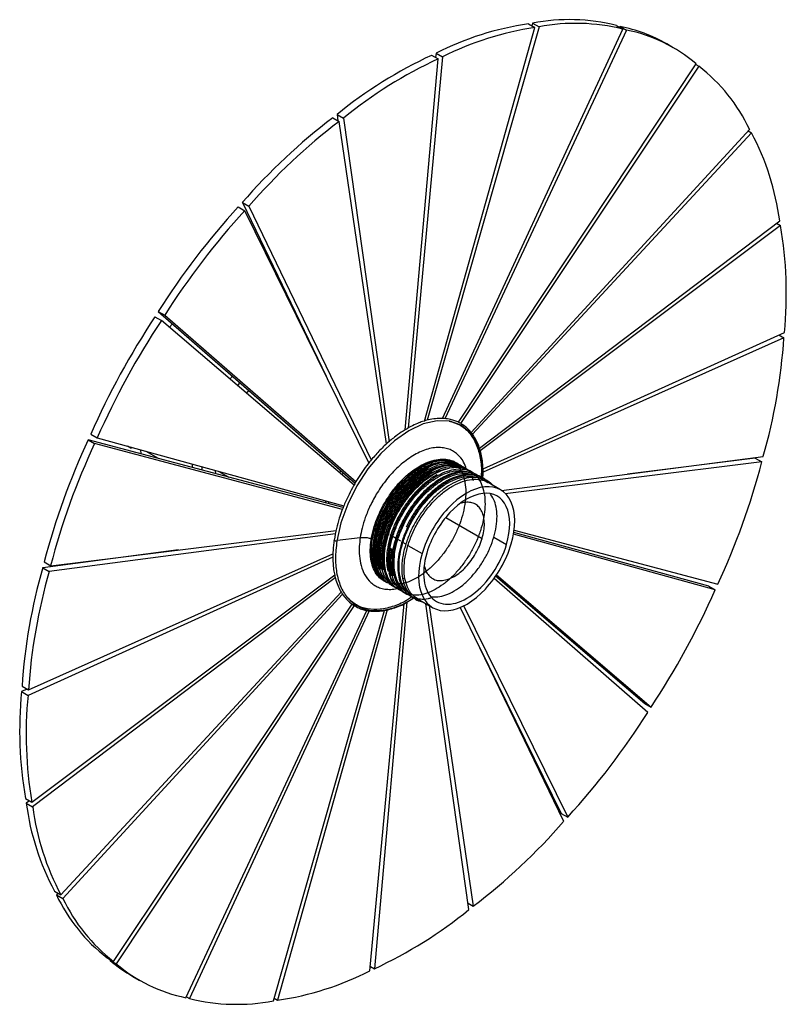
# Paper-space layout '_Isométrica' of a CAD drawing. Header units: inches. Extents: x -1.9 to 6.5, y -6.7 to 4.2.
import ezdxf

# ---------------------------------------------------------------- set-up
doc = ezdxf.new("R2010")
doc.units = ezdxf.units.IN
doc.header["$MEASUREMENT"] = 0

psp = doc.layouts.new('_Isométrica')

# ---------------------------------------------------------------- linework, layer by layer
at = {"color": 7, "linetype": 'Continuous', "lineweight": 25}
for p, q in [((3.673, 4.121), (3.743, 4.08)), ((3.718, 4.128), (3.71, 4.099)), ((3.718, 4.128), (3.789, 4.087)), ((2.528, -0.252), (3.743, 4.08)), ((3.789, 4.087), (2.558, -0.243)), ((2.727, -0.223), (4.712, 4.062)), ((4.752, 4.052), (2.753, -0.226)), ((4.641, 4.102), (4.712, 4.062)), ((4.681, 4.093), (4.676, 4.082)), ((4.681, 4.093), (4.752, 4.052)), ((2.656, 3.798), (2.652, 3.749)), ((2.656, 3.798), (2.727, 3.757)), ((5.265, 3.858), (5.195, 3.899)), ((2.318, -0.348), (2.678, 3.734)), ((2.727, 3.757), (2.348, -0.33)), ((2.608, 3.775), (2.678, 3.734)), ((2.902, -0.265), (5.518, 3.68)), ((5.549, 3.654), (2.924, -0.277)), ((5.514, 3.674), (5.549, 3.654)), ((1.519, 3.087), (1.59, 3.046)), ((1.567, 3.124), (1.638, 3.084)), ((1.567, 3.124), (1.577, 3.054)), ((2.11, -0.504), (1.59, 3.046)), ((1.638, 3.084), (2.139, -0.479)), ((3.041, -0.376), (6.107, 2.96)), ((6.09, 2.942), (6.127, 2.921)), ((6.127, 2.921), (3.057, -0.397)), ((0.48, 2.105), (0.551, 2.064)), ((0.525, 2.154), (0.595, 2.113)), ((0.525, 2.154), (1.448, 0.241)), ((1.917, -0.713), (0.551, 2.064)), ((0.595, 2.113), (1.944, -0.68)), ((3.134, -0.55), (6.438, 1.952)), ((6.446, 1.901), (3.143, -0.579)), ((6.403, 1.926), (6.446, 1.901)), ((-0.437, 0.896), (-0.366, 0.855)), ((-0.4, 0.953), (-0.329, 0.913)), ((-0.4, 0.953), (1.768, -0.936)), ((-0.329, 0.913), (1.776, -0.922)), ((1.755, -0.959), (-0.366, 0.855)), ((-0.279, 0.78), (-0.243, 0.817)), ((1.209, 0.737), (1.202, 0.74)), ((1.236, 0.681), (1.231, 0.682)), ((3.173, -0.778), (6.489, 0.724)), ((6.484, 0.666), (3.174, -0.813)), ((6.429, 0.697), (6.484, 0.666)), ((1.437, 0.264), (1.437, 0.264)), ((0.572, 0.052), (0.598, 0.084)), ((-1.143, -0.396), (-1.072, -0.437)), ((-1.171, -0.459), (-1.1, -0.499)), ((1.634, -1.204), (-1.171, -0.459)), ((1.627, -1.224), (-1.1, -0.499)), ((-1.072, -0.437), (1.642, -1.185)), ((-0.701, -0.551), (-0.739, -0.529)), ((-0.701, -0.54), (-0.701, -0.551)), ((-0.701, -0.551), (-0.687, -0.543)), ((-0.588, -0.613), (-0.59, -0.57)), ((-0.397, -0.664), (-0.533, -0.586)), ((3.376, -1.017), (6.256, -0.64)), ((0.082, -0.792), (0.084, -0.756)), ((6.24, -0.702), (3.418, -1.051)), ((6.169, -0.661), (4.764, -0.835)), ((6.169, -0.661), (6.24, -0.702)), ((0.234, -0.832), (0.231, -0.796)), ((0.266, -0.806), (0.377, -0.87)), ((1.609, -0.797), (1.594, -0.822)), ((1.635, -0.82), (1.619, -0.844)), ((2.931, -0.789), (2.927, -0.785)), ((3.067, -0.911), (3.056, -0.878)), ((3.367, -1.009), (3.228, -0.929)), ((1.478, -1.14), (1.47, -1.161)), ((2.765, -1.313), (3.163, -1.543)), ((1.549, -1.494), (-1.6, -1.907)), ((-1.583, -1.844), (1.557, -1.456)), ((2.024, -1.434), (2.013, -1.427)), ((2.047, -1.447), (2.036, -1.441)), ((2.135, -1.498), (2.124, -1.492)), ((2.158, -1.511), (2.147, -1.505)), ((5.728, -2.109), (3.507, -1.497)), ((5.657, -2.068), (3.511, -1.477)), ((3.514, -1.451), (5.756, -2.047)), ((1.567, -1.563), (1.822, -1.534)), ((1.97, -1.554), (1.993, -1.564)), ((2.017, -1.577), (2.049, -1.595)), ((2.083, -1.615), (2.104, -1.628)), ((2.214, -1.543), (2.18, -1.524)), ((2.269, -1.575), (2.235, -1.556)), ((2.325, -1.608), (2.291, -1.588)), ((2.347, -1.62), (2.503, -1.71)), ((3.292, -1.529), (3.432, -1.609)), ((-1.828, -3.212), (1.522, -1.715)), ((-0.179, -1.67), (-1.671, -1.866)), ((2.16, -1.66), (2.139, -1.647)), ((2.156, -1.666), (2.16, -1.659)), ((2.184, -1.674), (2.16, -1.659)), ((2.168, -1.674), (2.184, -1.674)), ((1.521, -1.751), (-1.833, -3.271)), ((-1.654, -1.803), (-1.583, -1.844)), ((-1.79, -4.448), (1.541, -1.946)), ((-1.671, -1.866), (-1.6, -1.907)), ((3.32, -1.945), (5.022, -3.401)), ((1.548, -1.976), (-1.782, -4.498)), ((2.125, -1.989), (2.131, -1.99)), ((2.157, -2.051), (2.144, -2.044)), ((2.26, -1.996), (2.255, -1.997)), ((2.311, -1.984), (2.295, -1.988)), ((4.985, -3.459), (3.294, -1.985)), ((3.312, -1.957), (4.952, -3.36)), ((-1.471, -5.467), (1.613, -2.134)), ((1.627, -2.157), (-1.45, -5.506)), ((2.329, -2.149), (2.338, -2.155)), ((5.657, -2.068), (5.728, -2.109)), ((-0.893, -6.201), (1.733, -2.268)), ((1.929, -6.303), (2.304, -2.26)), ((2.334, -2.247), (1.978, -6.28)), ((2.381, -2.216), (2.412, -2.196)), ((2.418, -2.2), (2.451, -2.207)), ((2.453, -2.209), (2.619, -2.305)), ((3.018, -5.63), (2.544, -2.262)), ((1.754, -2.281), (-0.862, -6.226)), ((-0.096, -6.599), (1.895, -2.337)), ((1.921, -2.341), (-0.056, -6.608)), ((0.867, -6.633), (2.089, -2.336)), ((2.118, -2.33), (0.913, -6.626)), ((2.582, -2.283), (3.066, -5.592)), ((4.061, -4.66), (2.922, -2.301)), ((2.96, -2.283), (4.105, -4.611)), ((3.137, -2.747), (4.034, -4.57)), ((-1.844, -3.203), (-1.903, -3.23)), ((-1.903, -3.23), (-1.833, -3.271)), ((-1.899, -3.171), (-1.828, -3.212)), ((4.952, -3.36), (5.022, -3.401)), ((-1.861, -4.407), (-1.79, -4.448)), ((-1.818, -4.432), (-1.852, -4.458)), ((-1.852, -4.458), (-1.782, -4.498)), ((4.034, -4.57), (4.105, -4.611)), ((-1.542, -5.426), (-1.471, -5.467)), ((-1.505, -5.448), (-1.521, -5.466)), ((-1.521, -5.466), (-1.45, -5.506)), ((3.009, -5.559), (3.066, -5.592)), ((-0.964, -6.16), (-0.893, -6.201)), ((-0.929, -6.18), (-0.933, -6.185)), ((-0.933, -6.185), (-0.862, -6.226)), ((1.934, -6.255), (1.978, -6.28)), ((-0.68, -6.364), (-0.609, -6.405)), ((-0.091, -6.588), (-0.056, -6.608)), ((0.875, -6.605), (0.913, -6.626))]:
    psp.add_line(p, q, dxfattribs=at)
at = {"color": 7, "linetype": 'Continuous', "lineweight": 25, "flags": 128}
psp.add_lwpolyline([(3.167, -0.887), (3.172, -0.819), (3.155, -0.646), (3.109, -0.498), (3.033, -0.38), (2.931, -0.297), (2.808, -0.253), (2.667, -0.248), (2.515, -0.284), (2.357, -0.358), (2.199, -0.468), (2.047, -0.61), (1.907, -0.778), (1.785, -0.966), (1.684, -1.166), (1.61, -1.372), (1.565, -1.574), (1.565, -1.574)], dxfattribs=at)
at = {"color": 7, "linetype": 'Continuous', "lineweight": 25}
for centre, radius, start, end in [((4.146, 0.874), 3.281, 98.2946, 117.0037), ((4.122, 2.026), 2.141, 75.9659, 100.8692), ((4.193, 1.985), 2.141, 75.9659, 100.8692), ((4.217, 0.833), 3.281, 98.2946, 117.0037), ((4.341, 2.413), 1.714, 60.1135, 78.5443), ((4.418, 2.392), 1.694, 49.4953, 78.6339), ((4.707, -0.745), 4.983, 114.921, 129.0674), ((4.778, -0.785), 4.983, 114.921, 129.0674), ((4.366, 2.134), 1.926, 25.3924, 52.1215), ((5.668, -2.332), 6.825, 127.4393, 138.9032), ((5.739, -2.373), 6.825, 127.4393, 138.9032), ((3.61, 1.579), 2.852, 7.5061, 28.0548), ((6.53, -3.429), 8.2, 137.547, 147.6883), ((6.601, -3.47), 8.2, 137.547, 147.6883), ((2.1, 1.154), 4.41, 354.4045, 9.7559), ((6.725, -3.855), 8.594, 146.445, 156.2726), ((6.796, -3.896), 8.594, 146.445, 156.2726), ((0.229, 1.086), 6.269, 344.0223, 356.1561), ((5.949, -3.777), 7.856, 155.009, 165.4447), ((6.02, -3.818), 7.856, 155.009, 165.4447), ((-1.364, 1.272), 7.856, 335.009, 345.4447), ((4.356, -3.591), 6.269, 164.0223, 176.1561), ((4.427, -3.632), 6.269, 164.0223, 176.1561), ((-2.14, 1.349), 8.594, 326.445, 336.2726), ((2.485, -3.66), 4.41, 174.4045, 189.7559), ((2.556, -3.7), 4.41, 174.4045, 189.7559), ((-1.945, 0.924), 8.2, 317.547, 327.6883), ((0.975, -4.085), 2.852, 187.5061, 208.0548), ((1.046, -4.126), 2.852, 187.5061, 208.0548), ((-1.083, -0.173), 6.825, 307.4393, 318.9032), ((0.219, -4.64), 1.926, 205.3924, 232.1215), ((0.29, -4.68), 1.926, 205.3924, 232.1215), ((-0.122, -1.761), 4.983, 294.921, 309.0674), ((0.161, -4.909), 1.681, 229.4154, 239.9803), ((0.238, -4.938), 1.694, 229.4953, 258.6339), ((0.439, -3.38), 3.281, 278.2946, 297.0037), ((0.463, -4.531), 2.141, 255.9659, 280.8692)]:
    psp.add_arc(centre, radius, start, end, dxfattribs=at)
for points, knots in [([(0.416, 0.242), (0.414, 0.239), (0.404, 0.229), (0.395, 0.217), (0.389, 0.209)], [0, 0, 0, 0, 0.301484, 1, 1, 1, 1]), ([(0.473, 0.137), (0.478, 0.144), (0.487, 0.156), (0.496, 0.166), (0.5, 0.17)], [0, 0, 0, 0, 0.648437, 1, 1, 1, 1]), ([(3.172, -0.889), (3.173, -0.862), (3.175, -0.815), (3.171, -0.714), (3.157, -0.617), (3.126, -0.521), (3.094, -0.451), (3.053, -0.386), (3.007, -0.336), (2.965, -0.302), (2.931, -0.279), (2.895, -0.26), (2.852, -0.243), (2.796, -0.229), (2.728, -0.221), (2.652, -0.224), (2.578, -0.236), (2.511, -0.255), (2.447, -0.279), (2.376, -0.313), (2.295, -0.36), (2.205, -0.422), (2.111, -0.5), (2.015, -0.595), (1.91, -0.717), (1.8, -0.871), (1.719, -1.015), (1.67, -1.119), (1.644, -1.178), (1.618, -1.246), (1.588, -1.331), (1.557, -1.44), (1.543, -1.519), (1.535, -1.562)], [0, 0, 0, 0, 0.026953, 0.048228, 0.107546, 0.13886, 0.171506, 0.206274, 0.242231, 0.265657, 0.283095, 0.301684, 0.323908, 0.349465, 0.382855, 0.417263, 0.45022, 0.476207, 0.498832, 0.528314, 0.562816, 0.59601, 0.637638, 0.678541, 0.719273, 0.78019, 0.840865, 0.860399, 0.879039, 0.897503, 0.923896, 0.95891, 1, 1, 1, 1]), ([(2.799, -0.252), (2.839, -0.264), (2.922, -0.287), (3.02, -0.371), (3.097, -0.488), (3.142, -0.638), (3.16, -0.769), (3.152, -0.854), (3.15, -0.874)], [0, 0, 0, 0, 0.179653, 0.369687, 0.559722, 0.749757, 0.939792, 1, 1, 1, 1]), ([(2.989, -0.777), (2.98, -0.752), (2.958, -0.688), (2.906, -0.627), (2.849, -0.584), (2.797, -0.559), (2.738, -0.545), (2.674, -0.541), (2.604, -0.549), (2.531, -0.57), (2.456, -0.602), (2.381, -0.645), (2.308, -0.697), (2.238, -0.757), (2.172, -0.823), (2.094, -0.915), (2.01, -1.034), (1.932, -1.177), (1.878, -1.31), (1.841, -1.428), (1.828, -1.5), (1.822, -1.534)], [0, 0, 0, 0, 0.0520349, 0.1315606, 0.1739932, 0.2179581, 0.2632308, 0.3095365, 0.3565574, 0.4039442, 0.451331, 0.4983519, 0.5446576, 0.5899303, 0.6338952, 0.6763278, 0.7558535, 0.827877, 0.8922967, 0.9494676, 1, 1, 1, 1]), ([(-0.024, -0.726), (-0.025, -0.731), (-0.028, -0.744), (-0.028, -0.755), (-0.028, -0.762)], [0, 0, 0, 0, 0.412237, 1, 1, 1, 1]), ([(2.85, -0.699), (2.847, -0.695), (2.841, -0.687), (2.916, -0.761), (2.951, -0.834), (2.977, -0.926), (2.986, -1.03), (2.979, -1.142), (2.957, -1.261), (2.919, -1.382), (2.868, -1.501), (2.804, -1.616), (2.73, -1.723), (2.648, -1.819), (2.56, -1.901), (2.469, -1.967), (2.378, -2.014), (2.289, -2.042), (2.205, -2.05), (2.129, -2.037), (2.063, -2.003), (2.008, -1.951), (1.967, -1.881), (1.941, -1.795), (1.93, -1.697), (1.936, -1.588), (1.957, -1.473), (1.993, -1.354), (2.044, -1.235), (2.107, -1.121), (2.181, -1.013), (2.265, -0.915), (2.354, -0.83), (2.447, -0.762), (2.542, -0.711), (2.635, -0.679), (2.723, -0.667), (2.804, -0.677), (2.862, -0.697), (2.889, -0.719), (2.895, -0.725)], [0, 0, 0, 0, 0.029313, 0.055946, 0.08247, 0.109357, 0.136221, 0.162705, 0.18939, 0.216315, 0.243079, 0.269528, 0.296339, 0.323254, 0.349873, 0.376408, 0.4033, 0.430158, 0.456634, 0.483332, 0.510257, 0.537011, 0.563462, 0.590282, 0.617194, 0.643799, 0.670347, 0.697244, 0.724094, 0.750564, 0.777274, 0.8042, 0.830943, 0.857397, 0.884226, 0.911134, 0.937725, 0.964286, 0.991187, 1, 1, 1, 1]), ([(2.15, -2.04), (2.139, -2.038), (2.109, -2.03), (2.066, -2.002), (2.023, -1.959), (1.988, -1.904), (1.963, -1.839), (1.948, -1.764), (1.943, -1.682), (1.949, -1.593), (1.965, -1.5), (1.991, -1.405), (2.027, -1.308), (2.071, -1.213), (2.124, -1.121), (2.184, -1.033), (2.255, -0.946), (2.336, -0.864), (2.425, -0.792), (2.516, -0.736), (2.607, -0.697), (2.695, -0.677), (2.777, -0.676), (2.851, -0.696), (2.898, -0.717), (2.916, -0.735), (2.917, -0.736)], [0, 0, 0, 0, 0.022031, 0.063475, 0.104919, 0.146363, 0.187805, 0.229248, 0.270692, 0.312136, 0.353579, 0.395021, 0.436465, 0.477909, 0.519353, 0.560795, 0.603062, 0.652661, 0.702137, 0.751611, 0.801072, 0.850466, 0.89986, 0.949253, 0.998647, 1, 1, 1, 1]), ([(2.895, -0.725), (2.875, -0.714), (2.829, -0.691), (2.746, -0.682), (2.651, -0.695), (2.552, -0.731), (2.451, -0.789), (2.351, -0.867), (2.258, -0.962), (2.172, -1.071), (2.098, -1.19), (2.037, -1.316), (1.992, -1.443), (1.964, -1.568), (1.954, -1.686), (1.962, -1.793), (1.988, -1.887), (2.032, -1.961), (2.071, -2.004), (2.097, -2.016), (2.099, -2.017)], [0, 0, 0, 0, 0.049992, 0.109105, 0.168555, 0.227334, 0.28602, 0.345454, 0.404631, 0.463065, 0.522309, 0.581714, 0.640308, 0.699191, 0.758653, 0.817683, 0.876173, 0.935517, 0.994848, 1, 1, 1, 1]), ([(2.115, -2.028), (2.111, -2.026), (2.085, -2.013), (2.049, -1.97), (2.009, -1.9), (1.984, -1.812), (1.975, -1.713), (1.982, -1.603), (2.004, -1.488), (2.042, -1.369), (2.094, -1.25), (2.158, -1.136), (2.233, -1.029), (2.317, -0.932), (2.407, -0.849), (2.501, -0.782), (2.595, -0.733), (2.688, -0.702), (2.775, -0.694), (2.846, -0.701), (2.882, -0.718), (2.896, -0.725)], [0, 0, 0, 0, 0.009633, 0.066233, 0.122044, 0.178465, 0.235271, 0.29162, 0.347464, 0.404111, 0.460855, 0.516864, 0.572993, 0.629769, 0.686352, 0.742156, 0.798599, 0.855404, 0.911728, 0.967586, 1, 1, 1, 1]), ([(2.099, -2.012), (2.087, -2), (2.056, -1.972), (2.021, -1.906), (1.996, -1.82), (1.987, -1.72), (1.994, -1.611), (2.016, -1.495), (2.054, -1.376), (2.106, -1.257), (2.17, -1.143), (2.245, -1.036), (2.329, -0.939), (2.419, -0.856), (2.512, -0.789), (2.607, -0.74), (2.7, -0.71), (2.788, -0.7), (2.868, -0.712), (2.922, -0.731), (2.946, -0.752), (2.95, -0.755)], [0, 0, 0, 0, 0.0388048, 0.0941699, 0.1501398, 0.2064917, 0.2623905, 0.3177877, 0.3739821, 0.4302722, 0.4858333, 0.541514, 0.5978357, 0.6539659, 0.7093239, 0.7653162, 0.8216667, 0.8775405, 0.932952, 0.9891607, 1, 1, 1, 1]), ([(2.926, -0.746), (2.91, -0.738), (2.868, -0.719), (2.789, -0.715), (2.694, -0.73), (2.594, -0.77), (2.493, -0.83), (2.394, -0.911), (2.301, -1.008), (2.217, -1.118), (2.145, -1.239), (2.086, -1.365), (2.043, -1.492), (2.017, -1.616), (2.01, -1.733), (2.021, -1.838), (2.046, -1.924), (2.074, -1.965), (2.087, -1.983)], [0, 0, 0, 0, 0.0422059, 0.107241, 0.1724986, 0.2368908, 0.3015129, 0.3668136, 0.4316849, 0.4959016, 0.5610548, 0.6262377, 0.6904835, 0.7553011, 0.820607, 0.8852926, 0.9496314, 1, 1, 1, 1]), ([(2.013, -1.427), (2.028, -1.383), (2.059, -1.294), (2.127, -1.163), (2.209, -1.041), (2.302, -0.932), (2.404, -0.839), (2.509, -0.768), (2.6, -0.724), (2.652, -0.715), (2.671, -0.711)], [0, 0, 0, 0, 0.131748, 0.265031, 0.397279, 0.528579, 0.661758, 0.794417, 0.925491, 1, 1, 1, 1]), ([(2.052, -1.881), (2.046, -1.855), (2.033, -1.799), (2.032, -1.699), (2.045, -1.587), (2.074, -1.469), (2.118, -1.35), (2.176, -1.233), (2.245, -1.121), (2.324, -1.018), (2.411, -0.927), (2.503, -0.85), (2.597, -0.791), (2.691, -0.75), (2.782, -0.728), (2.866, -0.728), (2.924, -0.739), (2.95, -0.755), (2.954, -0.757)], [0, 0, 0, 0, 0.0572717, 0.1242015, 0.1902117, 0.2565562, 0.3235798, 0.3902904, 0.4561352, 0.5228224, 0.5898509, 0.6562283, 0.7222131, 0.789129, 0.856045, 0.9220297, 0.9884071, 1, 1, 1, 1]), ([(2.223, -2.089), (2.218, -2.087), (2.189, -2.078), (2.146, -2.042), (2.097, -1.982), (2.064, -1.903), (2.046, -1.811), (2.043, -1.706), (2.057, -1.594), (2.086, -1.476), (2.13, -1.357), (2.188, -1.24), (2.257, -1.128), (2.336, -1.025), (2.423, -0.934), (2.515, -0.858), (2.609, -0.798), (2.703, -0.756), (2.794, -0.735), (2.879, -0.735), (2.952, -0.751), (2.991, -0.778), (3.009, -0.789)], [0, 0, 0, 0, 0.011719, 0.064625, 0.117039, 0.169099, 0.221901, 0.274726, 0.326824, 0.379187, 0.432086, 0.484737, 0.536705, 0.589338, 0.642241, 0.694629, 0.746708, 0.799522, 0.852335, 0.904414, 0.956802, 1, 1, 1, 1]), ([(2.068, -1.46), (2.084, -1.415), (2.115, -1.326), (2.183, -1.195), (2.265, -1.073), (2.358, -0.964), (2.46, -0.871), (2.565, -0.799), (2.67, -0.754), (2.741, -0.732), (2.772, -0.733), (2.773, -0.734)], [0, 0, 0, 0, 0.1242325, 0.2499116, 0.3746154, 0.4984247, 0.6240069, 0.7490981, 0.8726944, 0.9980824, 1, 1, 1, 1]), ([(3.006, -0.788), (3.004, -0.787), (2.98, -0.768), (2.921, -0.753), (2.833, -0.747), (2.736, -0.767), (2.636, -0.809), (2.535, -0.872), (2.437, -0.955), (2.345, -1.054), (2.263, -1.166), (2.192, -1.287), (2.135, -1.414), (2.094, -1.541), (2.071, -1.664), (2.066, -1.78), (2.079, -1.884), (2.11, -1.972), (2.144, -2.029), (2.171, -2.049), (2.176, -2.053)], [0, 0, 0, 0, 0.006746, 0.067224, 0.128576, 0.189999, 0.250545, 0.311565, 0.373086, 0.434065, 0.49464, 0.55608, 0.617408, 0.677874, 0.739055, 0.800556, 0.861337, 0.922084, 0.98358, 1, 1, 1, 1]), ([(2.971, -0.771), (2.965, -0.765), (2.959, -0.758), (2.951, -0.755), (2.95, -0.755)], [0, 0, 0, 0, 0.879128, 1, 1, 1, 1]), ([(2.568, -0.774), (2.539, -0.791), (2.477, -0.826), (2.382, -0.904), (2.289, -1.001), (2.205, -1.111), (2.133, -1.231), (2.074, -1.357), (2.031, -1.484), (2.005, -1.609), (1.998, -1.726), (2.005, -1.819), (2.022, -1.866), (2.028, -1.883)], [0, 0, 0, 0, 0.082308, 0.178596, 0.27425, 0.368939, 0.465009, 0.561122, 0.655854, 0.751429, 0.847724, 0.943104, 1, 1, 1, 1]), ([(2.614, -0.811), (2.584, -0.829), (2.52, -0.867), (2.425, -0.948), (2.333, -1.047), (2.251, -1.159), (2.18, -1.28), (2.123, -1.407), (2.082, -1.533), (2.059, -1.657), (2.055, -1.772), (2.061, -1.85), (2.073, -1.884), (2.075, -1.889)], [0, 0, 0, 0, 0.089176, 0.18928, 0.2885, 0.387065, 0.487037, 0.586827, 0.685213, 0.784762, 0.884835, 0.983733, 1, 1, 1, 1]), ([(2.319, -2.146), (2.283, -2.127), (2.206, -2.086), (2.17, -2.046), (2.124, -1.974), (2.098, -1.89), (2.086, -1.792), (2.091, -1.684), (2.111, -1.569), (2.147, -1.45), (2.197, -1.331), (2.26, -1.216), (2.333, -1.108), (2.416, -1.01), (2.506, -0.924), (2.599, -0.855), (2.693, -0.803), (2.786, -0.77), (2.875, -0.757), (2.957, -0.765), (3.03, -0.794), (3.092, -0.842), (3.14, -0.908), (3.175, -0.99), (3.194, -1.086), (3.197, -1.194), (3.184, -1.309), (3.156, -1.428), (3.113, -1.55), (3.057, -1.668), (2.989, -1.78), (2.911, -1.883), (2.827, -1.974), (2.737, -2.05), (2.646, -2.109), (2.555, -2.15), (2.468, -2.17), (2.387, -2.17), (2.315, -2.147), (2.269, -2.123), (2.251, -2.101), (2.25, -2.1)], [0, 0, 0, 0, 0.022433, 0.048933, 0.075058, 0.101382, 0.127941, 0.154343, 0.180433, 0.206881, 0.23343, 0.259689, 0.285864, 0.312392, 0.338885, 0.365003, 0.391338, 0.417899, 0.44429, 0.470383, 0.496839, 0.523386, 0.54963, 0.575818, 0.60235, 0.628837, 0.654948, 0.681295, 0.707856, 0.734237, 0.760333, 0.786797, 0.813341, 0.839571, 0.865773, 0.892309, 0.918788, 0.944894, 0.971252, 0.997814, 1, 1, 1, 1]), ([(2.669, -0.843), (2.668, -0.844), (2.634, -0.859), (2.566, -0.909), (2.468, -0.992), (2.377, -1.093), (2.296, -1.207), (2.227, -1.329), (2.172, -1.456), (2.134, -1.582), (2.113, -1.705), (2.109, -1.815), (2.121, -1.875), (2.126, -1.903)], [0, 0, 0, 0, 0.002285, 0.103781, 0.205878, 0.306846, 0.407603, 0.509662, 0.611304, 0.711651, 0.813374, 0.915399, 1, 1, 1, 1]), ([(3.074, -0.831), (3.065, -0.823), (3.033, -0.8), (2.966, -0.783), (2.876, -0.78), (2.779, -0.803), (2.678, -0.848), (2.578, -0.914), (2.48, -0.999), (2.389, -1.1), (2.308, -1.214), (2.239, -1.336), (2.184, -1.463), (2.146, -1.59), (2.125, -1.712), (2.122, -1.827), (2.138, -1.928), (2.165, -2.006), (2.193, -2.041), (2.204, -2.054)], [0, 0, 0, 0, 0.0272394, 0.0890179, 0.1516908, 0.2142924, 0.2760009, 0.3383916, 0.4011527, 0.4632194, 0.5251562, 0.5878935, 0.6503742, 0.7120593, 0.7745902, 0.8373066, 0.8991735, 0.9613188, 1, 1, 1, 1]), ([(2.124, -1.492), (2.139, -1.447), (2.17, -1.358), (2.239, -1.228), (2.32, -1.105), (2.414, -0.996), (2.515, -0.903), (2.621, -0.833), (2.709, -0.79), (2.758, -0.78), (2.774, -0.777)], [0, 0, 0, 0, 0.1331796, 0.26791, 0.4015949, 0.5343208, 0.6689473, 0.8030475, 0.9355451, 1, 1, 1, 1]), ([(3.101, -0.845), (3.094, -0.84), (3.064, -0.82), (2.998, -0.807), (2.907, -0.807), (2.809, -0.833), (2.709, -0.881), (2.608, -0.95), (2.511, -1.037), (2.422, -1.14), (2.342, -1.255), (2.274, -1.378), (2.222, -1.505), (2.186, -1.631), (2.167, -1.753), (2.166, -1.864), (2.18, -1.926), (2.186, -1.956)], [0, 0, 0, 0, 0.023087, 0.092798, 0.163446, 0.233853, 0.303328, 0.373724, 0.444377, 0.514104, 0.584046, 0.654739, 0.724982, 0.794497, 0.865023, 0.935598, 1, 1, 1, 1]), ([(3.164, -0.886), (3.163, -0.885), (3.143, -0.861), (3.091, -0.835), (3.011, -0.812), (2.919, -0.815), (2.821, -0.84), (2.72, -0.888), (2.62, -0.957), (2.523, -1.044), (2.434, -1.147), (2.354, -1.262), (2.286, -1.385), (2.234, -1.512), (2.198, -1.638), (2.179, -1.76), (2.179, -1.873), (2.197, -1.973), (2.232, -2.058), (2.284, -2.122), (2.329, -2.157), (2.358, -2.165), (2.361, -2.166)], [0, 0, 0, 0, 0.003938, 0.058747, 0.11336, 0.168708, 0.223867, 0.278296, 0.333446, 0.388798, 0.443424, 0.498219, 0.553602, 0.608633, 0.663093, 0.718345, 0.773636, 0.828132, 0.883095, 0.938485, 0.99336, 1, 1, 1, 1]), ([(2.18, -1.524), (2.195, -1.48), (2.226, -1.391), (2.295, -1.26), (2.376, -1.137), (2.47, -1.028), (2.571, -0.936), (2.677, -0.864), (2.782, -0.816), (2.884, -0.793), (2.977, -0.799), (3.037, -0.814), (3.06, -0.832), (3.061, -0.833)], [0, 0, 0, 0, 0.099217, 0.199589, 0.299182, 0.39806, 0.498355, 0.598257, 0.696966, 0.797105, 0.897241, 0.995948, 1, 1, 1, 1]), ([(3.209, -0.909), (3.208, -0.908), (3.189, -0.886), (3.137, -0.864), (3.055, -0.843), (2.962, -0.849), (2.863, -0.877), (2.763, -0.928), (2.663, -1), (2.566, -1.089), (2.478, -1.194), (2.4, -1.31), (2.334, -1.434), (2.284, -1.561), (2.25, -1.687), (2.234, -1.808), (2.236, -1.92), (2.256, -2.018), (2.294, -2.099), (2.346, -2.162), (2.391, -2.186), (2.413, -2.197)], [0, 0, 0, 0, 0.001727, 0.057069, 0.112499, 0.168562, 0.224307, 0.279428, 0.335343, 0.391335, 0.44653, 0.502137, 0.558213, 0.613807, 0.669012, 0.725009, 0.780916, 0.836034, 0.891789, 0.94785, 1, 1, 1, 1]), ([(2.235, -1.556), (2.251, -1.512), (2.282, -1.423), (2.35, -1.292), (2.432, -1.17), (2.525, -1.06), (2.627, -0.968), (2.732, -0.896), (2.838, -0.848), (2.94, -0.825), (3.033, -0.831), (3.092, -0.846), (3.116, -0.865), (3.117, -0.865)], [0, 0, 0, 0, 0.0992166, 0.1995886, 0.2991816, 0.3980603, 0.4983548, 0.5982573, 0.6969658, 0.7971052, 0.8972412, 0.9959482, 1, 1, 1, 1]), ([(2.291, -1.588), (2.306, -1.544), (2.337, -1.455), (2.406, -1.324), (2.488, -1.202), (2.581, -1.092), (2.682, -1), (2.788, -0.928), (2.893, -0.88), (2.996, -0.857), (3.088, -0.863), (3.148, -0.878), (3.171, -0.897), (3.172, -0.897)], [0, 0, 0, 0, 0.099217, 0.199589, 0.299182, 0.39806, 0.498355, 0.598257, 0.696966, 0.797105, 0.897241, 0.995948, 1, 1, 1, 1]), ([(3.197, -0.902), (3.196, -0.901), (3.177, -0.88), (3.125, -0.857), (3.043, -0.836), (2.95, -0.842), (2.852, -0.87), (2.751, -0.921), (2.651, -0.992), (2.555, -1.082), (2.466, -1.187), (2.389, -1.3), (2.348, -1.38), (2.329, -1.419)], [0, 0, 0, 0, 0.002973, 0.102802, 0.20279, 0.303919, 0.404474, 0.503903, 0.604765, 0.705766, 0.805331, 0.905636, 1, 1, 1, 1]), ([(2.922, -0.818), (2.921, -0.818), (2.89, -0.817), (2.835, -0.833), (2.781, -0.859), (2.762, -0.869)], [0, 0, 0, 0, 0.01412, 0.645366, 1, 1, 1, 1]), ([(2.994, -0.781), (2.991, -0.779), (2.989, -0.777), (2.985, -0.775), (2.984, -0.775)], [0, 0, 0, 0, 0.754803, 1, 1, 1, 1]), ([(3.041, -0.809), (3.038, -0.807), (3.023, -0.796), (3.004, -0.792), (2.988, -0.79)], [0, 0, 0, 0, 0.1818126, 1, 1, 1, 1]), ([(3.02, -0.796), (3.02, -0.796), (3.024, -0.799), (3.027, -0.803), (3.03, -0.806)], [0, 0, 0, 0, 0.097963, 1, 1, 1, 1]), ([(1.71, -0.885), (1.709, -0.886), (1.703, -0.889), (1.695, -0.895), (1.689, -0.901), (1.687, -0.904)], [0, 0, 0, 0, 0.1507966, 0.6531759, 1, 1, 1, 1]), ([(3.27, -0.953), (3.261, -0.943), (3.233, -0.913), (3.171, -0.884), (3.086, -0.868), (2.993, -0.876), (2.894, -0.908), (2.793, -0.962), (2.693, -1.036), (2.598, -1.127), (2.511, -1.234), (2.434, -1.351), (2.37, -1.476), (2.322, -1.603), (2.29, -1.729), (2.277, -1.849), (2.281, -1.959), (2.304, -2.055), (2.343, -2.135), (2.4, -2.193), (2.451, -2.226), (2.486, -2.231), (2.494, -2.232)], [0, 0, 0, 0, 0.025081, 0.078002, 0.131252, 0.184989, 0.2383, 0.291177, 0.344823, 0.39842, 0.451249, 0.504648, 0.558377, 0.611523, 0.664531, 0.718234, 0.771729, 0.824534, 0.878055, 0.931747, 0.984719, 1, 1, 1, 1]), ([(2.347, -1.62), (2.362, -1.576), (2.393, -1.487), (2.462, -1.356), (2.543, -1.234), (2.637, -1.124), (2.738, -1.032), (2.844, -0.96), (2.949, -0.913), (3.051, -0.889), (3.144, -0.895), (3.204, -0.91), (3.227, -0.929), (3.228, -0.93)], [0, 0, 0, 0, 0.099205, 0.199566, 0.299149, 0.398016, 0.498299, 0.598191, 0.696888, 0.797015, 0.897141, 0.995837, 1, 1, 1, 1]), ([(3.483, -1.604), (3.536, -1.423), (3.535, -1.256), (3.426, -1.02), (3.322, -0.962), (3.062, -0.99), (2.916, -1.076), (2.658, -1.351), (2.556, -1.53), (2.503, -1.71)], [0, 0, 0, 0, 0.25, 0.25, 0.5, 0.5, 0.75, 0.75, 1, 1, 1, 1]), ([(3.282, -0.96), (3.274, -0.95), (3.262, -0.936), (3.247, -0.928), (3.243, -0.927)], [0, 0, 0, 0, 0.76627, 1, 1, 1, 1]), ([(3.432, -1.609), (3.479, -1.448), (3.478, -1.298), (3.38, -1.087), (3.287, -1.035), (3.055, -1.061), (2.924, -1.137), (2.693, -1.383), (2.602, -1.543), (2.554, -1.705)], [0, 0, 0, 0, 0.25, 0.25, 0.5, 0.5, 0.75, 0.75, 1, 1, 1, 1]), ([(3.292, -1.529), (3.302, -1.489), (3.322, -1.41), (3.33, -1.298), (3.32, -1.196), (3.294, -1.111), (3.264, -1.07), (3.25, -1.05)], [0, 0, 0, 0, 0.203862, 0.407724, 0.611587, 0.815449, 1, 1, 1, 1]), ([(1.444, -1.131), (1.443, -1.132), (1.44, -1.14), (1.438, -1.147), (1.437, -1.152)], [0, 0, 0, 0, 0.275142, 1, 1, 1, 1]), ([(3.163, -1.543), (3.17, -1.515), (3.185, -1.459), (3.19, -1.38), (3.183, -1.308), (3.163, -1.247), (3.132, -1.198), (3.09, -1.164), (3.039, -1.146), (2.982, -1.143), (2.941, -1.155), (2.921, -1.16)], [0, 0, 0, 0, 0.111978, 0.223955, 0.335933, 0.44791, 0.559888, 0.671866, 0.783843, 0.895821, 1, 1, 1, 1]), ([(2.404, -1.194), (2.383, -1.225), (2.335, -1.295), (2.276, -1.417), (2.226, -1.552), (2.209, -1.639), (2.2, -1.683)], [0, 0, 0, 0, 0.200669, 0.467112, 0.733556, 1, 1, 1, 1]), ([(2.079, -1.983), (2.071, -1.977), (2.041, -1.955), (2.006, -1.891), (1.976, -1.797), (1.967, -1.684), (1.977, -1.559), (2.001, -1.471), (2.013, -1.427)], [0, 0, 0, 0, 0.063843, 0.252245, 0.437983, 0.625083, 0.813633, 1, 1, 1, 1]), ([(2.052, -1.881), (2.046, -1.863), (2.029, -1.814), (2.023, -1.715), (2.033, -1.592), (2.057, -1.503), (2.068, -1.46)], [0, 0, 0, 0, 0.160116, 0.43972, 0.721491, 1, 1, 1, 1]), ([(2.123, -1.957), (2.122, -1.956), (2.105, -1.93), (2.089, -1.859), (2.078, -1.749), (2.089, -1.624), (2.112, -1.535), (2.124, -1.492)], [0, 0, 0, 0, 0.014336, 0.2591689, 0.5057974, 0.7543375, 1, 1, 1, 1]), ([(1.535, -1.562), (1.531, -1.599), (1.522, -1.669), (1.52, -1.759), (1.523, -1.835), (1.531, -1.901), (1.545, -1.971), (1.566, -2.041), (1.596, -2.109), (1.634, -2.17), (1.679, -2.224), (1.731, -2.269), (1.785, -2.301), (1.837, -2.323), (1.892, -2.339), (1.957, -2.347), (2.031, -2.346), (2.108, -2.335), (2.208, -2.307), (2.3, -2.271), (2.366, -2.227), (2.381, -2.216)], [0, 0, 0, 0, 0.062255, 0.115052, 0.155442, 0.199943, 0.240128, 0.294075, 0.348744, 0.400883, 0.455081, 0.512976, 0.566533, 0.606511, 0.64824, 0.702099, 0.759129, 0.81372, 0.865896, 0.969508, 1, 1, 1, 1]), ([(1.565, -1.574), (1.562, -1.574), (1.559, -1.574), (1.554, -1.574), (1.55, -1.573), (1.546, -1.572), (1.541, -1.57), (1.537, -1.567), (1.536, -1.564), (1.535, -1.562), (1.535, -1.562), (1.536, -1.562)], [0, 0, 0, 0, 0.1775957, 0.2727684, 0.369469, 0.4655745, 0.5590376, 0.7308461, 0.9026546, 0.9961178, 1, 1, 1, 1]), ([(1.565, -1.574), (1.558, -1.639), (1.543, -1.769), (1.562, -1.942), (1.608, -2.092), (1.685, -2.21), (1.787, -2.293), (1.911, -2.338), (2.053, -2.343), (2.206, -2.305), (2.327, -2.254), (2.395, -2.206), (2.41, -2.195)], [0, 0, 0, 0, 0.107729, 0.215458, 0.323187, 0.430916, 0.538645, 0.646374, 0.754103, 0.861832, 0.969561, 1, 1, 1, 1]), ([(1.822, -1.534), (1.818, -1.567), (1.809, -1.637), (1.811, -1.742), (1.829, -1.849), (1.87, -1.95), (1.925, -2.02), (1.983, -2.063), (2.035, -2.088), (2.093, -2.103), (2.158, -2.105), (2.205, -2.103), (2.23, -2.095), (2.231, -2.095)], [0, 0, 0, 0, 0.091717, 0.195482, 0.312404, 0.443128, 0.587467, 0.664483, 0.744279, 0.82645, 0.910495, 0.995838, 1, 1, 1, 1]), ([(1.822, -1.534), (1.836, -1.533), (1.864, -1.531), (1.907, -1.535), (1.934, -1.543), (1.946, -1.546)], [0, 0, 0, 0, 0.345548, 0.708489, 1, 1, 1, 1]), ([(2.166, -1.955), (2.159, -1.934), (2.141, -1.882), (2.135, -1.78), (2.144, -1.656), (2.168, -1.568), (2.18, -1.524)], [0, 0, 0, 0, 0.1828821, 0.4549071, 0.7290405, 1, 1, 1, 1]), ([(2.3, -2.11), (2.293, -2.105), (2.264, -2.083), (2.229, -2.02), (2.199, -1.925), (2.19, -1.812), (2.2, -1.688), (2.224, -1.6), (2.235, -1.556)], [0, 0, 0, 0, 0.060073, 0.249234, 0.435719, 0.623573, 0.812882, 1, 1, 1, 1]), ([(2.383, -2.165), (2.367, -2.153), (2.327, -2.125), (2.284, -2.053), (2.255, -1.957), (2.246, -1.845), (2.256, -1.72), (2.279, -1.632), (2.291, -1.588)], [0, 0, 0, 0, 0.13025, 0.305287, 0.47785, 0.651678, 0.826853, 1, 1, 1, 1]), ([(2.453, -2.208), (2.431, -2.193), (2.386, -2.162), (2.34, -2.085), (2.31, -1.989), (2.301, -1.877), (2.312, -1.752), (2.335, -1.664), (2.347, -1.62)], [0, 0, 0, 0, 0.161318, 0.330103, 0.496502, 0.66412, 0.833038, 1, 1, 1, 1]), ([(2.503, -1.71), (2.45, -1.891), (2.451, -2.058), (2.56, -2.294), (2.664, -2.352), (2.924, -2.324), (3.07, -2.238), (3.328, -1.963), (3.43, -1.784), (3.483, -1.604)], [0, 0, 0, 0, 0.25, 0.25, 0.5, 0.5, 0.75, 0.75, 1, 1, 1, 1]), ([(2.554, -1.705), (2.491, -1.922), (2.516, -2.114), (2.724, -2.302), (2.891, -2.284), (3.226, -2.037), (3.368, -1.827), (3.432, -1.609)], [0, 0, 0, 0, 0.333333, 0.333333, 0.666667, 0.666667, 1, 1, 1, 1]), ([(2.527, -1.845), (2.533, -1.866), (2.544, -1.908), (2.576, -1.955), (2.618, -1.989), (2.669, -2.008), (2.727, -2.009), (2.791, -1.994), (2.856, -1.964), (2.922, -1.918), (2.985, -1.859), (3.043, -1.789), (3.093, -1.711), (3.135, -1.628), (3.154, -1.571), (3.163, -1.543)], [0, 0, 0, 0, 0.0750085, 0.1520911, 0.2291737, 0.3062564, 0.383339, 0.4604216, 0.5375042, 0.6145869, 0.6916695, 0.7687521, 0.8458347, 0.9229174, 1, 1, 1, 1]), ([(2.597, -2.183), (2.623, -2.186), (2.676, -2.191), (2.764, -2.168), (2.857, -2.125), (2.95, -2.06), (3.039, -1.976), (3.121, -1.877), (3.193, -1.767), (3.253, -1.649), (3.279, -1.569), (3.292, -1.529)], [0, 0, 0, 0, 0.106906, 0.218542, 0.330179, 0.441816, 0.553453, 0.66509, 0.776726, 0.888363, 1, 1, 1, 1]), ([(2.166, -1.955), (2.16, -1.93), (2.146, -1.876), (2.142, -1.779), (2.151, -1.704), (2.156, -1.666)], [0, 0, 0, 0, 0.292762, 0.648553, 1, 1, 1, 1]), ([(2.18, -1.97), (2.173, -1.943), (2.158, -1.887), (2.154, -1.786), (2.163, -1.711), (2.168, -1.674)], [0, 0, 0, 0, 0.314451, 0.659331, 1, 1, 1, 1]), ([(2.156, -1.666), (2.156, -1.667), (2.156, -1.667), (2.156, -1.668), (2.156, -1.669), (2.158, -1.671), (2.162, -1.673), (2.166, -1.674), (2.167, -1.674), (2.168, -1.674)], [0, 0, 0, 0, 0.084242, 0.167171, 0.251413, 0.500201, 0.748989, 0.874495, 1, 1, 1, 1]), ([(2.185, -1.668), (2.183, -1.668), (2.182, -1.668), (2.178, -1.667), (2.177, -1.667), (2.174, -1.665), (2.173, -1.664), (2.172, -1.662), (2.172, -1.662), (2.173, -1.661)], [0, 0, 0, 0, 0.25, 0.25, 0.5, 0.5, 0.75, 0.75, 1, 1, 1, 1]), ([(2.2, -1.683), (2.196, -1.725), (2.186, -1.81), (2.198, -1.924), (2.229, -2.02), (2.266, -2.084), (2.297, -2.107), (2.305, -2.113)], [0, 0, 0, 0, 0.229576, 0.459153, 0.688729, 0.918305, 1, 1, 1, 1]), ([(2.099, -1.99), (2.08, -1.972), (2.06, -1.951), (2.05, -1.92), (2.049, -1.917)], [0, 0, 0, 0, 0.908604, 1, 1, 1, 1]), ([(2.218, -2.062), (2.213, -2.057), (2.186, -2.036), (2.158, -1.99), (2.145, -1.942), (2.141, -1.926)], [0, 0, 0, 0, 0.146221, 0.716845, 1, 1, 1, 1]), ([(2.137, -2.017), (2.128, -2.011), (2.115, -2.003), (2.107, -1.989), (2.105, -1.985)], [0, 0, 0, 0, 0.701817, 1, 1, 1, 1]), ([(2.213, -2.082), (2.207, -2.08), (2.177, -2.072), (2.154, -2.05), (2.136, -2.034)], [0, 0, 0, 0, 0.199323, 1, 1, 1, 1]), ([(2.144, -2.044), (2.144, -2.044), (2.147, -2.047), (2.15, -2.047), (2.153, -2.048)], [0, 0, 0, 0, 0.1820532, 1, 1, 1, 1]), ([(2.319, -2.146), (2.301, -2.136), (2.261, -2.113), (2.216, -2.054), (2.188, -2.005), (2.181, -1.972), (2.18, -1.97)], [0, 0, 0, 0, 0.2909479, 0.6324964, 0.970548, 1, 1, 1, 1]), ([(2.395, -2.184), (2.381, -2.194), (2.314, -2.242), (2.193, -2.293), (2.04, -2.331), (1.9, -2.325), (1.775, -2.283), (1.711, -2.223), (1.679, -2.193)], [0, 0, 0, 0, 0.052664, 0.242243, 0.431822, 0.621401, 0.81098, 1, 1, 1, 1]), ([(2.401, -2.19), (2.402, -2.191), (2.405, -2.193), (2.408, -2.193), (2.41, -2.193)], [0, 0, 0, 0, 0.474362, 1, 1, 1, 1]), ([(2.413, -2.197), (2.414, -2.197), (2.432, -2.217), (2.463, -2.233), (2.498, -2.238), (2.506, -2.239)], [0, 0, 0, 0, 0.010851, 0.779527, 1, 1, 1, 1]), ([(2.424, -2.197), (2.443, -2.202), (2.489, -2.215), (2.552, -2.212), (2.595, -2.198), (2.607, -2.194)], [0, 0, 0, 0, 0.357161, 0.829442, 1, 1, 1, 1])]:
    psp.add_open_spline(points, degree=3, knots=knots, dxfattribs=at)

doc.saveas('drawing.dxf')
